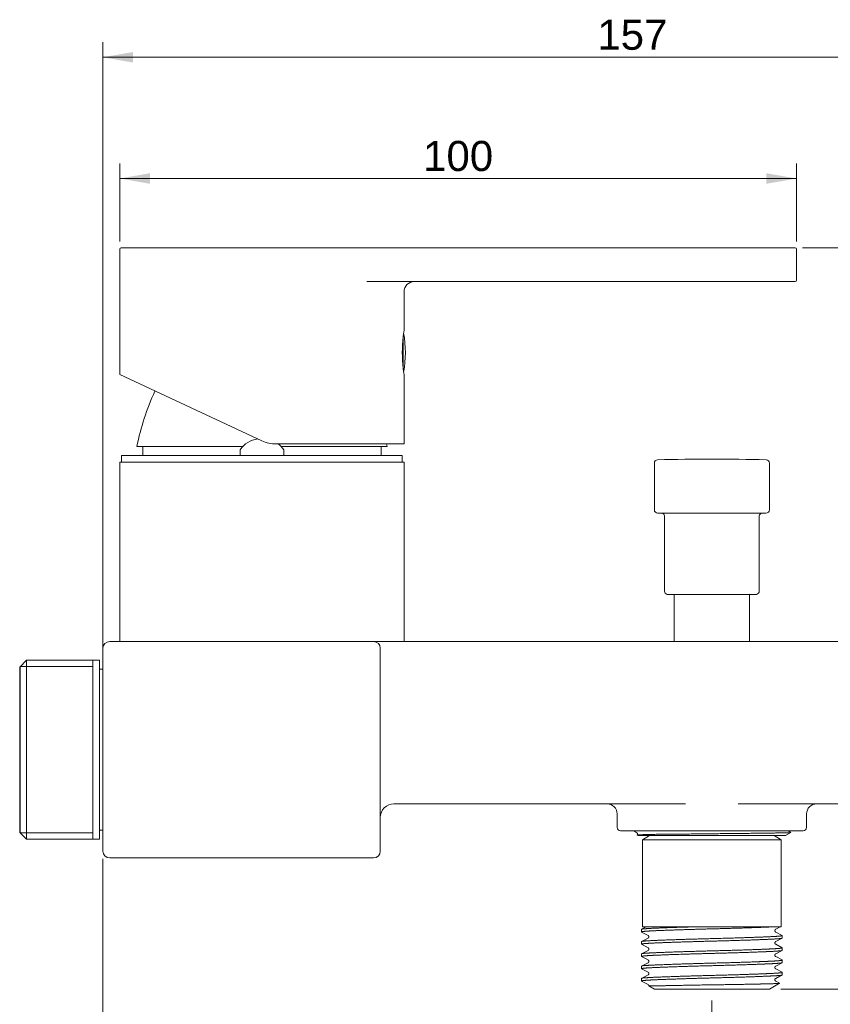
# Model space of a CAD drawing. Header units: metres. Extents: x 0.25 to 0.449, y -0.124 to 0.099.
import ezdxf

# ---------------------------------------------------------------- set-up
doc = ezdxf.new("R2010")
doc.units = ezdxf.units.M
doc.header["$LTSCALE"] = 2.54
doc.layers.get('0').update_dxf_attribs({"lineweight": 18})
doc.layers.add('00_COMPONENTI', color=7, linetype='Continuous', lineweight=18)
doc.styles.add('Arial', font='Arial')

# ---------------------------------------------------------------- blocks, each defined once
blk = doc.blocks.new('_FILLED')
at = {"color": 7, "linetype": 'Continuous'}
blk.add_solid([(0, 0), (-0.0022093, 0.00038662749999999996), (-0.0022093, -0.00038662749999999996)], dxfattribs=at)
blk = doc.blocks.new('Gruppe-2-1')
at = {"color": 2, "linetype": 'Continuous', "true_color": 0xffff00}
for p, q in [((0.264713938, 0.06622677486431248), (0.264713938, 0.07771190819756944)), ((0.364132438, 0.06622677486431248), (0.364132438, 0.07771190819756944)), ((0.264713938, 0.07550260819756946), (0.31442318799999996, 0.07550260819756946)), ((0.364132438, 0.07550260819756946), (0.31442318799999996, 0.07550260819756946))]:
    blk.add_line(p, q, dxfattribs=at)
at = {"color": 2, "true_color": 0xffff00, "xscale": 2, "yscale": 2, "zscale": 2, "rotation": 180}
blk.add_blockref('_FILLED', (0.264713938, 0.07550260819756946), dxfattribs=at)
at = {"color": 2, "true_color": 0xffff00, "xscale": 2, "yscale": 2, "zscale": 2}
blk.add_blockref('_FILLED', (0.364132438, 0.07550260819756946), dxfattribs=at)
at = {"color": 2, "true_color": 0xffff00, "insert": (0.31442318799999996, 0.08102585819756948), "char_height": 0.0044186, "width": 0.0114331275, "attachment_point": 2, "line_spacing_factor": 0.9036144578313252, "style": 'Arial'}
blk.add_mtext('100', dxfattribs=at)
blk = doc.blocks.new('Gruppe-3-1')
at = {"color": 2, "linetype": 'Continuous', "true_color": 0xffff00}
for p, q in [((0.365038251, 0.06532096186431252), (0.41496846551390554, 0.06532096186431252)), ((0.39544572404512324, 0.06532096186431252), (0.44936112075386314, 0.06532096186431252)), ((0.44715182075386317, 0.06532096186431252), (0.44715182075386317, 0.010839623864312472)), ((0.44715182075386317, -0.043641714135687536), (0.44715182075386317, 0.010839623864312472)), ((0.36183901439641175, -0.043641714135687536), (0.39240788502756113, -0.043641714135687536)), ((0.4182712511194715, -0.043641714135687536), (0.44936112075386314, -0.043641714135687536))]:
    blk.add_line(p, q, dxfattribs=at)
at = {"color": 2, "true_color": 0xffff00, "xscale": 2, "yscale": 2, "zscale": 2}
for p, rotation in [((0.44715182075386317, 0.06532096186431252), 90), ((0.44715182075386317, -0.043641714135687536), 270)]:
    blk.add_blockref('_FILLED', p, dxfattribs=dict(at, rotation=rotation))
at = {"color": 2, "true_color": 0xffff00, "insert": (0.44162857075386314, 0.014552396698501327), "char_height": 0.0044186, "width": 0.01631797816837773, "attachment_point": 2, "rotation": 90, "line_spacing_factor": 0.9036144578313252, "style": 'Arial'}
blk.add_mtext('110', dxfattribs=at)
blk = doc.blocks.new('Gruppe-4-1')
at = {"color": 2, "linetype": 'Continuous', "true_color": 0xffff00}
for p, q in [((0.2622284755, -0.024464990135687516), (0.2622284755, -0.0817336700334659)), ((0.3517051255, -0.045287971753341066), (0.3517051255, -0.05258181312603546)), ((0.3517051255, -0.06746720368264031), (0.3517051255, -0.0817336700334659)), ((0.2622284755, -0.0795243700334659), (0.30696680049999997, -0.0795243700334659)), ((0.3517051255, -0.0795243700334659), (0.30696680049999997, -0.0795243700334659))]:
    blk.add_line(p, q, dxfattribs=at)
at = {"color": 2, "true_color": 0xffff00, "xscale": 2, "yscale": 2, "zscale": 2, "rotation": 180}
blk.add_blockref('_FILLED', (0.2622284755, -0.0795243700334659), dxfattribs=at)
at = {"color": 2, "true_color": 0xffff00, "xscale": 2, "yscale": 2, "zscale": 2}
blk.add_blockref('_FILLED', (0.3517051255, -0.0795243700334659), dxfattribs=at)
at = {"color": 2, "true_color": 0xffff00, "insert": (0.30696680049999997, -0.07400112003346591), "char_height": 0.0044186, "width": 0.00931588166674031, "attachment_point": 2, "line_spacing_factor": 0.9036144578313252, "style": 'Arial'}
blk.add_mtext('90', dxfattribs=at)
blk = doc.blocks.new('Gruppe-5-1')
at = {"color": 2, "linetype": 'Continuous', "true_color": 0xffff00}
for p, q in [((0.2622284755, -0.00734291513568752), (0.2622284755, 0.09553140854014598)), ((0.41781842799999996, 0.07037109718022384), (0.41781842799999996, 0.09553140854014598)), ((0.2622284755, 0.09332210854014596), (0.34002345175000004, 0.09332210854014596)), ((0.41781842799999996, 0.09332210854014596), (0.34002345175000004, 0.09332210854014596)), ((0.41781842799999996, -0.002371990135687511), (0.41781842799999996, 0.059644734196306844))]:
    blk.add_line(p, q, dxfattribs=at)
at = {"color": 2, "true_color": 0xffff00, "xscale": 2, "yscale": 2, "zscale": 2, "rotation": 180}
blk.add_blockref('_FILLED', (0.2622284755, 0.09332210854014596), dxfattribs=at)
at = {"color": 2, "true_color": 0xffff00, "xscale": 2, "yscale": 2, "zscale": 2}
blk.add_blockref('_FILLED', (0.41781842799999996, 0.09332210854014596), dxfattribs=at)
at = {"color": 2, "true_color": 0xffff00, "insert": (0.34002345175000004, 0.09884535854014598), "char_height": 0.0044186, "width": 0.0114331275, "attachment_point": 2, "line_spacing_factor": 0.9036144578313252, "style": 'Arial'}
blk.add_mtext('157', dxfattribs=at)
blk = doc.blocks.new('Gruppe-6-1')
at = {"color": 2, "linetype": 'Continuous', "true_color": 0xffff00}
for p, q in [((0.2622284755, -0.024464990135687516), (0.2622284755, -0.10007613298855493)), ((0.4003272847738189, -0.025436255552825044), (0.4003272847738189, -0.10007613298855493)), ((0.2622284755, -0.09786683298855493), (0.3312778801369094, -0.09786683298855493)), ((0.4003272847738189, -0.09786683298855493), (0.3312778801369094, -0.09786683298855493))]:
    blk.add_line(p, q, dxfattribs=at)
at = {"color": 2, "true_color": 0xffff00, "xscale": 2, "yscale": 2, "zscale": 2, "rotation": 180}
blk.add_blockref('_FILLED', (0.2622284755, -0.09786683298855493), dxfattribs=at)
at = {"color": 2, "true_color": 0xffff00, "xscale": 2, "yscale": 2, "zscale": 2}
blk.add_blockref('_FILLED', (0.4003272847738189, -0.09786683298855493), dxfattribs=at)
at = {"color": 2, "true_color": 0xffff00, "insert": (0.3312778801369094, -0.09234358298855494), "char_height": 0.0044186, "width": 0.0114331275, "attachment_point": 2, "line_spacing_factor": 0.9036144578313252, "style": 'Arial'}
blk.add_mtext('139', dxfattribs=at)

msp = doc.modelspace()

# ---------------------------------------------------------------- linework, layer by layer
at = {"layer": '00_COMPONENTI', "color": 7, "linetype": 'Continuous'}
for p, q in [((0.264713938, 0.046688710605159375), (0.264713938, 0.0651221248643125)), ((0.264912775, 0.06532096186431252), (0.363933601, 0.06532096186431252)), ((0.364132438, 0.0651221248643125), (0.364132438, 0.060548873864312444)), ((0.3010318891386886, 0.0603500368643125), (0.363933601, 0.0603500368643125)), ((0.306469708, 0.05314219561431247), (0.306469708, 0.05885875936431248)), ((0.3063702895, 0.04740235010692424), (0.3063702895, 0.052420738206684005)), ((0.30644169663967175, 0.052955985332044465), (0.306469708, 0.05314219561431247)), ((0.264713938, 0.046688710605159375), (0.28558723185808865, 0.03695533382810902)), ((0.306469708, 0.04667999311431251), (0.3064396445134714, 0.04688028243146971)), ((0.306469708, 0.03648959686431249), (0.306469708, 0.04667999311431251)), ((0.306469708, 0.03648959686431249), (0.28768803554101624, 0.03648959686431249)), ((0.26496248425, 0.03380529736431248), (0.26496248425, 0.03479948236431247)), ((0.26496249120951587, 0.03479948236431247), (0.3062211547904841, 0.03479948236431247)), ((0.2671994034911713, 0.03609192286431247), (0.282751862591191, 0.03609192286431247)), ((0.26809416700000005, 0.03609192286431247), (0.26809416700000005, 0.03479948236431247)), ((0.2823749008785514, 0.0356461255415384), (0.2823749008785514, 0.03479948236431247)), ((0.3039842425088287, 0.03609192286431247), (0.28843178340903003, 0.03609192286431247)), ((0.2888087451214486, 0.0356461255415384), (0.2888087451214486, 0.03479948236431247)), ((0.303089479, 0.03609192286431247), (0.303089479, 0.03479948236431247)), ((0.30622116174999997, 0.03380529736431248), (0.30622116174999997, 0.03479948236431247)), ((0.264713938, 0.03380529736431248), (0.264713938, 0.007459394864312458)), ((0.2647139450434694, 0.03380529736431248), (0.30646970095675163, 0.03380529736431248)), ((0.306469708, 0.03380529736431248), (0.306469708, 0.007459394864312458)), ((0.343254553, 0.033670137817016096), (0.343254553, 0.026806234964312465)), ((0.36015569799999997, 0.033670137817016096), (0.36015569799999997, 0.026806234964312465)), ((0.3437516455, 0.02630914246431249), (0.3596586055, 0.02630914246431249)), ((0.3447458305, 0.014865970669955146), (0.3447458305, 0.025911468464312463)), ((0.3586644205, 0.014865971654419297), (0.3586644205, 0.025911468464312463)), ((0.3582667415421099, 0.014378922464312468), (0.34514350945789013, 0.014378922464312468)), ((0.3461625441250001, 0.014378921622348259), (0.3461625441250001, 0.007459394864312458)), ((0.357247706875, 0.014378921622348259), (0.357247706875, 0.007459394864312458)), ((0.2632226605, 0.007459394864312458), (0.416824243, 0.007459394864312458)), ((0.2622284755, -0.023360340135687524), (0.2622284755, 0.006465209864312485)), ((0.30299006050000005, 0.006465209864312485), (0.30299006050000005, -0.023360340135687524)), ((0.25000000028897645, 0.003701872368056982), (0.25099418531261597, 0.00469605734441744)), ((0.25099418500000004, 0.004696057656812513), (0.25099418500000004, -0.021591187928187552)), ((0.26173138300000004, 0.004696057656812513), (0.25099418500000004, 0.004696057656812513)), ((0.260737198, -0.021591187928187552), (0.260737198, 0.004696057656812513)), ((0.26173138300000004, -0.02159117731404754), (0.26173138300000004, 0.004696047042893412)), ((0.25000000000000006, 0.003701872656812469), (0.25000000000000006, -0.020597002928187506)), ((0.250064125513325, 0.0037659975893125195), (0.250064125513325, -0.020661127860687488)), ((0.2622284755, 0.003383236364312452), (0.26173138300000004, 0.003383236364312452)), ((0.3049784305, -0.01640104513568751), (0.347822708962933, -0.01640104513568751)), ((0.355587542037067, -0.01640104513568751), (0.414835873, -0.01640104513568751)), ((0.33778653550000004, -0.01988069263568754), (0.33778653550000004, -0.017892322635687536)), ((0.3656237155, -0.017892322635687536), (0.3656237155, -0.01988069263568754)), ((0.25000000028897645, -0.020597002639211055), (0.25099418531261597, -0.02159118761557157)), ((0.26173138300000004, -0.021591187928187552), (0.25099418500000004, -0.021591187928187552)), ((0.2622284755, -0.02027836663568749), (0.26173138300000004, -0.02027836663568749)), ((0.365126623, -0.020377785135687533), (0.338283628, -0.020377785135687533)), ((0.3402231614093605, -0.020377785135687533), (0.3406871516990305, -0.02064582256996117)), ((0.3408749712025, -0.021073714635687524), (0.34071906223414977, -0.02098370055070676)), ((0.36253527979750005, -0.021073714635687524), (0.3408749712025, -0.021073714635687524)), ((0.34255862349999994, -0.021073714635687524), (0.34151472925, -0.021676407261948)), ((0.34151472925, -0.021676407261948), (0.36189552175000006, -0.021676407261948)), ((0.34151472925, -0.021676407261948), (0.34151472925, -0.03449521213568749)), ((0.36085162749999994, -0.021073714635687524), (0.36189552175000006, -0.021676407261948)), ((0.36189552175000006, -0.021676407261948), (0.36189552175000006, -0.03449521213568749)), ((0.36333164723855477, -0.02061393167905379), (0.36253527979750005, -0.021073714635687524)), ((0.3633315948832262, -0.020610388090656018), (0.3629289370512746, -0.020377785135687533)), ((0.36333164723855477, -0.02061393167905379), (0.3633255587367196, -0.0206160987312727)), ((0.3019958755, -0.024354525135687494), (0.2632226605, -0.024354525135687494)), ((0.3420408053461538, -0.03449521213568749), (0.3413752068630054, -0.0348422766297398)), ((0.3415147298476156, -0.03449521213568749), (0.3618955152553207, -0.03449521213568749)), ((0.3610827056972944, -0.03484315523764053), (0.361749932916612, -0.03449521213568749)), ((0.34135913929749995, -0.03485902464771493), (0.34135913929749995, -0.03523156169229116)), ((0.3413750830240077, -0.035248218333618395), (0.34232754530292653, -0.03574488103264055)), ((0.3423276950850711, -0.03614904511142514), (0.3413752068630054, -0.03664572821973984)), ((0.36203504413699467, -0.03574400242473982), (0.3610825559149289, -0.035247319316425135)), ((0.3610827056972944, -0.036646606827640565), (0.3620351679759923, -0.03614994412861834)), ((0.36205111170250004, -0.035760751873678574), (0.36205111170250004, -0.03613328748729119)), ((0.34135913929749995, -0.03666247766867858), (0.34135913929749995, -0.0370350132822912)), ((0.3413750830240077, -0.037051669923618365), (0.34232754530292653, -0.037548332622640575)), ((0.36205111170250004, -0.03756420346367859), (0.36205111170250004, -0.037936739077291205)), ((0.34135913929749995, -0.03846592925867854), (0.34135913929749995, -0.03883846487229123)), ((0.3413750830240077, -0.03885512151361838), (0.34232754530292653, -0.03935178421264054)), ((0.3423276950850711, -0.03795249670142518), (0.3413752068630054, -0.0384491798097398)), ((0.36203504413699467, -0.039350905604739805), (0.3610825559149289, -0.038854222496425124)), ((0.3610827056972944, -0.03845005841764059), (0.3620351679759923, -0.03795339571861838)), ((0.34135913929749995, -0.04026938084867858), (0.34135913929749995, -0.04064191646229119)), ((0.3423276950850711, -0.039755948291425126), (0.3413752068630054, -0.04025263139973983)), ((0.3610827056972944, -0.040253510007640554), (0.3620351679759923, -0.039756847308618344)), ((0.36205111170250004, -0.03936765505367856), (0.36205111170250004, -0.039740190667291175)), ((0.3413750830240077, -0.04065857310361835), (0.34232754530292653, -0.04115523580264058)), ((0.3423276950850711, -0.041559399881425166), (0.3413752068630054, -0.04205608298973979)), ((0.36203504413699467, -0.041154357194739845), (0.3610825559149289, -0.04065767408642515)), ((0.3610827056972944, -0.04205696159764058), (0.3620351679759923, -0.04156029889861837)), ((0.36205111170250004, -0.04117110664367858), (0.36205111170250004, -0.04154364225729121)), ((0.34135913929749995, -0.04207283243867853), (0.34135913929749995, -0.042445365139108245)), ((0.3413750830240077, -0.042462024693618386), (0.34232754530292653, -0.04295868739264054)), ((0.343254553, -0.043641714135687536), (0.3424434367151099, -0.043173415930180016)), ((0.36015569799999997, -0.043641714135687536), (0.36166205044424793, -0.04277202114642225)), ((0.36166120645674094, -0.042762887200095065), (0.3610825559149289, -0.04246112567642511)), ((0.3601556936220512, -0.043641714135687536), (0.3432545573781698, -0.043641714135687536))]:
    msp.add_line(p, q, dxfattribs=at)
at = {"layer": '00_COMPONENTI', "color": 2, "linetype": 'Continuous', "true_color": 0xffff00}
for p, q in [((0.250064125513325, 0.0037659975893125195), (0.260737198, 0.0037659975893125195)), ((0.250064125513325, -0.020661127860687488), (0.260737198, -0.020661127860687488))]:
    msp.add_line(p, q, dxfattribs=at)
at = {"layer": '00_COMPONENTI', "color": 7, "linetype": 'Continuous', "flags": 128}
for points in [[(0.34068711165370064, -0.02064582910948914), (0.34069123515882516, -0.02064828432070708), (0.3406958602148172, -0.020651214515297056), (0.34070079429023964, -0.020654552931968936), (0.34070601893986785, -0.02065833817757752), (0.3407115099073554, -0.020662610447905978), (0.34071723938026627, -0.020667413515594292), (0.34072317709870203, -0.02067279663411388), (0.3407293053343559, -0.02067883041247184), (0.3407355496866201, -0.020685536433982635), (0.3407417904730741, -0.020692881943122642), (0.34074795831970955, -0.02070088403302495), (0.340753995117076, -0.020709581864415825), (0.3407597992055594, -0.02071895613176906), (0.3407653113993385, -0.02072903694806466), (0.3407704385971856, -0.02073978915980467), (0.3407750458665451, -0.02075105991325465), (0.34077905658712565, -0.020762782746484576), (0.3407824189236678, -0.020774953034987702), (0.3407850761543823, -0.020787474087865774), (0.3407869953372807, -0.02080028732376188), (0.3407881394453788, -0.02081331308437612), (0.3407884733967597, -0.02082640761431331), (0.3407879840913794, -0.020839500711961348), (0.3407866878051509, -0.02085251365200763), (0.3407846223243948, -0.020865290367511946), (0.3407818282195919, -0.020877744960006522), (0.3407783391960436, -0.02088982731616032), (0.340774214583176, -0.020901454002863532), (0.3407695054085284, -0.020912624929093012), (0.34076428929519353, -0.020923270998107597), (0.3407587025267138, -0.02093323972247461), (0.3407528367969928, -0.020942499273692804), (0.34074675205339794, -0.020951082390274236), (0.3407405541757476, -0.02095896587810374), (0.3407343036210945, -0.02096618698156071), (0.3407280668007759, -0.02097276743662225), (0.3407219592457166, -0.020978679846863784), (0.3407185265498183, -0.02098179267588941)], [(0.34232758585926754, -0.03574489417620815), (0.3423304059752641, -0.035746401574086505), (0.3423342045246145, -0.03574854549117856), (0.34233845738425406, -0.035751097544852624), (0.34234317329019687, -0.03575411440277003), (0.3423483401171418, -0.03575764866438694), (0.34235392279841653, -0.03576174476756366), (0.3423598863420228, -0.03576645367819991), (0.3423662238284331, -0.035771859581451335), (0.3423728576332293, -0.035777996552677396), (0.342379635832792, -0.03578481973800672), (0.3423865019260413, -0.03579236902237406), (0.34239338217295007, -0.03580067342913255), (0.3424001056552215, -0.03580963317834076), (0.34240655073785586, -0.03581917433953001), (0.3424127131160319, -0.035829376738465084), (0.3424185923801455, -0.03584035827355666), (0.34242412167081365, -0.0358521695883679), (0.3424291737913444, -0.035864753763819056), (0.3424336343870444, -0.03587807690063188), (0.3424374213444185, -0.03589220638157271), (0.34244041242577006, -0.03590699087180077), (0.34244248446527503, -0.03592203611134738), (0.34244360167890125, -0.03593716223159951), (0.34244374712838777, -0.03595236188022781), (0.3424429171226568, -0.03596748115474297), (0.34244114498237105, -0.03598244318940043), (0.3424384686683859, -0.03599714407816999), (0.34243495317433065, -0.03601139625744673), (0.342430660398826, -0.03602510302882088), (0.34242565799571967, -0.03603822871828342), (0.3424200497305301, -0.03605069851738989), (0.3424139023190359, -0.036062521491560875), (0.34240731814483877, -0.036073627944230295), (0.3424004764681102, -0.03608385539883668), (0.34239348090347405, -0.036093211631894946), (0.34238641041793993, -0.03610174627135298), (0.3423794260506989, -0.03610941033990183), (0.34237262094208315, -0.036116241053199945), (0.3423660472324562, -0.03612230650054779), (0.3423597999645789, -0.03612762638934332), (0.34235394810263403, -0.03613224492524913), (0.342348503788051, -0.03613624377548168), (0.3423434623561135, -0.036139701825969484), (0.34233884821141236, -0.03614266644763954), (0.34233468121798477, -0.036145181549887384), (0.34233094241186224, -0.03614730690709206), (0.3423276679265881, -0.03614906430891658)], [(0.3610825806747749, -0.035247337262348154), (0.3610792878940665, -0.03524556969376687), (0.3610755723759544, -0.03524345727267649), (0.3610714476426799, -0.03524096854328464), (0.3610669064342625, -0.035238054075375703), (0.3610619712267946, -0.03523467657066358), (0.36105666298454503, -0.035230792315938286), (0.361050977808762, -0.03522633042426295), (0.36104493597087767, -0.035221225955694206), (0.36103859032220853, -0.035215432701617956), (0.36103199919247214, -0.035208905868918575), (0.36102520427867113, -0.03520157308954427), (0.36101829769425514, -0.035193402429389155), (0.3610114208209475, -0.03518442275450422), (0.3610046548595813, -0.035174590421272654), (0.3609980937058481, -0.03516387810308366), (0.36099188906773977, -0.0351523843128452), (0.36098613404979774, -0.03514012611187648), (0.360980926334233, -0.03512712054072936), (0.3609764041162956, -0.035113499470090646), (0.36097264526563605, -0.035099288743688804), (0.3609697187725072, -0.03508458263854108), (0.3609677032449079, -0.03506964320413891), (0.36096662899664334, -0.035054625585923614), (0.36096651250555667, -0.03503955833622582), (0.3609673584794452, -0.03502452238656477), (0.36096914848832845, -0.03500956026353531), (0.3609718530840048, -0.03499481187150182), (0.36097540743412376, -0.034980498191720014), (0.3609797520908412, -0.03496671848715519), (0.36098482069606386, -0.034953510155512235), (0.3609904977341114, -0.03494097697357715), (0.3609967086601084, -0.034929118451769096), (0.36100335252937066, -0.03491799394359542), (0.3610102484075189, -0.03490776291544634), (0.36101729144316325, -0.03489841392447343), (0.36102440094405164, -0.034889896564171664), (0.36103141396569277, -0.034882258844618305), (0.36103823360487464, -0.03487546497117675), (0.36104481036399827, -0.03486944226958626), (0.36105105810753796, -0.03486416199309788), (0.3610569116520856, -0.03485957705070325), (0.36106235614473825, -0.034855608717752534), (0.3610673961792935, -0.03485217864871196), (0.3610720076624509, -0.034849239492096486), (0.3610761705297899, -0.03484674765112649), (0.36107990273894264, -0.03484464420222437), (0.3610826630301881, -0.03484316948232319)], [(0.342327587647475, -0.037548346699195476), (0.3423302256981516, -0.037549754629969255), (0.3423339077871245, -0.037551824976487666), (0.34233801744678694, -0.03755427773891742), (0.34234257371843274, -0.037557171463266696), (0.3423475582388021, -0.03756054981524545), (0.34235294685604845, -0.03756445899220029), (0.34235874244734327, -0.03756897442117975), (0.34236493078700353, -0.03757417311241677), (0.3423714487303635, -0.03758010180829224), (0.342378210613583, -0.03758678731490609), (0.34238517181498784, -0.03759430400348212), (0.3423922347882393, -0.03760268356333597), (0.3423992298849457, -0.03761186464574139), (0.3424060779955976, -0.03762188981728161), (0.3424126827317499, -0.03763277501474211), (0.34241886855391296, -0.03764436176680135), (0.3424245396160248, -0.03765658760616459), (0.34242963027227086, -0.03766945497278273), (0.34243403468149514, -0.03768287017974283), (0.34243768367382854, -0.03769678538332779), (0.34244052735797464, -0.03771112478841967), (0.3424425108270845, -0.03772573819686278), (0.3424435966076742, -0.03774049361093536), (0.3424437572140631, -0.03775535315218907), (0.34244297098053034, -0.037770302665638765), (0.34244122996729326, -0.03778532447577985), (0.34243854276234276, -0.03780024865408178), (0.34243495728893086, -0.03781483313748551), (0.3424304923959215, -0.03782903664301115), (0.34242521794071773, -0.03784273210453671), (0.342419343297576, -0.037855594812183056), (0.3424130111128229, -0.037867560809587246), (0.3424063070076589, -0.03787866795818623), (0.342399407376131, -0.03788880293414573), (0.3423924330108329, -0.03789798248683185), (0.3423854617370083, -0.03790628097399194), (0.3423786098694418, -0.03791371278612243), (0.3423719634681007, -0.037920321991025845), (0.3423655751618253, -0.03792617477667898), (0.3423594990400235, -0.03793132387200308), (0.3423537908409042, -0.03793581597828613), (0.3423484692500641, -0.03793971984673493), (0.34234351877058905, -0.037943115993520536), (0.34233895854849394, -0.037946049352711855), (0.3423348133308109, -0.037948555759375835), (0.3423310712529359, -0.03795068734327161), (0.34232767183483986, -0.03795251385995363)], [(0.36203504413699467, -0.03754745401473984), (0.3610822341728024, -0.037050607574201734), (0.36107876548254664, -0.03704873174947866), (0.36107489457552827, -0.037046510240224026), (0.36107063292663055, -0.03704391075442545), (0.3610659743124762, -0.03704088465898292), (0.36106095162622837, -0.03703740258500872), (0.3610555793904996, -0.03703341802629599), (0.3610498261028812, -0.03702883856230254), (0.36104370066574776, -0.03702358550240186), (0.3610372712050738, -0.03701762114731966), (0.3610306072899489, -0.037010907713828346), (0.36102375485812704, -0.03700337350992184), (0.3610168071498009, -0.0369949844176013), (0.3610099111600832, -0.036985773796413), (0.36100314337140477, -0.03697568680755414), (0.3609966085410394, -0.036964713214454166), (0.36099048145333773, -0.036953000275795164), (0.36098486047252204, -0.036940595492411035), (0.36097982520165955, -0.03692750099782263), (0.36097549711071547, -0.03691383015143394), (0.36097194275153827, -0.036899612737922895), (0.36096922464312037, -0.03688494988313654), (0.360967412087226, -0.03687008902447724), (0.36096653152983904, -0.03685518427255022), (0.36096659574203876, -0.036840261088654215), (0.3609676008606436, -0.036825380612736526), (0.36096952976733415, -0.03681057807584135), (0.36097235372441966, -0.036795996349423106), (0.3609760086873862, -0.03678185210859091), (0.3609804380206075, -0.03676823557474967), (0.3609855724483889, -0.0367551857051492), (0.3609912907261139, -0.03674282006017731), (0.3609975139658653, -0.03673114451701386), (0.3610041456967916, -0.036720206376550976), (0.36101101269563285, -0.03671015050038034), (0.3610180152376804, -0.03670095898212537), (0.3610250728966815, -0.03669258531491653), (0.3610320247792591, -0.0366850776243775), (0.3610387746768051, -0.036678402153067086), (0.3610452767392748, -0.036672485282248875), (0.36105145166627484, -0.036667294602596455), (0.3610572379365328, -0.036662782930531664), (0.3610626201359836, -0.036658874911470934), (0.36106760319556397, -0.036655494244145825), (0.3610721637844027, -0.036652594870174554), (0.3610762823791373, -0.036650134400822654), (0.3610799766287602, -0.0366480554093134), (0.3610826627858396, -0.03664662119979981)], [(0.3610825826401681, -0.03885424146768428), (0.3610793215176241, -0.0388524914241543), (0.3610755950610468, -0.03885037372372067), (0.36107144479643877, -0.03884786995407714), (0.36106685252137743, -0.038844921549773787), (0.36106183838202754, -0.03884148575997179), (0.361056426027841, -0.038837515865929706), (0.36105060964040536, -0.038832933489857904), (0.36104440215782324, -0.038827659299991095), (0.3610378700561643, -0.03882164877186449), (0.3610311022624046, -0.03881487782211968), (0.3610241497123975, -0.038807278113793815), (0.3610171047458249, -0.038798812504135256), (0.3610101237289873, -0.038789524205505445), (0.36100328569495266, -0.03877936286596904), (0.3609966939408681, -0.038768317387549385), (0.3609905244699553, -0.03875653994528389), (0.3609848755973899, -0.03874408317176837), (0.36097982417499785, -0.038730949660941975), (0.3609754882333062, -0.038717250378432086), (0.3609719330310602, -0.03870301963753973), (0.3609692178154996, -0.03868835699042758), (0.3609674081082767, -0.038673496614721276), (0.3609665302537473, -0.03865858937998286), (0.36096659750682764, -0.03864366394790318), (0.3609676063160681, -0.03862877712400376), (0.36096954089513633, -0.03861396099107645), (0.3609723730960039, -0.03859936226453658), (0.36097603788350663, -0.03858520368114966), (0.36098047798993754, -0.03857157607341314), (0.36098562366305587, -0.03855851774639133), (0.36099135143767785, -0.03854614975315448), (0.36099758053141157, -0.038534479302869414), (0.3610042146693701, -0.03852355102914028), (0.3610110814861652, -0.03851350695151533), (0.3610180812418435, -0.038504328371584), (0.3610251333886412, -0.038495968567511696), (0.3610320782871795, -0.038488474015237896), (0.3610388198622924, -0.038481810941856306), (0.3610453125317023, -0.038475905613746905), (0.3610514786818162, -0.03847072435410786), (0.36105725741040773, -0.03846621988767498), (0.3610626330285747, -0.03846231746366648), (0.3610676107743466, -0.03845894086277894), (0.3610721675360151, -0.03845604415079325), (0.36107628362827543, -0.038453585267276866), (0.3610799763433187, -0.03845150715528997), (0.3610826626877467, -0.038450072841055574)], [(0.342327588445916, -0.03935179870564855), (0.34233021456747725, -0.03935320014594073), (0.3423338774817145, -0.039355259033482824), (0.3423379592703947, -0.03935769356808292), (0.3423424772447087, -0.03936055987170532), (0.3423474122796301, -0.039363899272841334), (0.34235274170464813, -0.03936775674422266), (0.3423584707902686, -0.03937220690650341), (0.34236458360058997, -0.039377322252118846), (0.34237102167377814, -0.03938314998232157), (0.3423777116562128, -0.03938972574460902), (0.3423846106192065, -0.03939712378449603), (0.34239162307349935, -0.03940537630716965), (0.34239859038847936, -0.03941443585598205), (0.3424054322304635, -0.03942434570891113), (0.34241205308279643, -0.039435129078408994), (0.342418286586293, -0.03944665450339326), (0.3424240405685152, -0.0394588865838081), (0.3424292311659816, -0.039471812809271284), (0.34243373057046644, -0.03948529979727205), (0.3424374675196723, -0.03949930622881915), (0.3424403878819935, -0.03951374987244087), (0.3424424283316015, -0.03952841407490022), (0.34244356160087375, -0.03954315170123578), (0.3424437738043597, -0.03955793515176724), (0.3424430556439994, -0.03957272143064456), (0.3424414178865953, -0.03958748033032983), (0.34243888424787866, -0.039602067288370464), (0.3424355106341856, -0.03961627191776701), (0.34243134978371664, -0.03962999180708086), (0.342426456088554, -0.03964318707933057), (0.3424209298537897, -0.03965576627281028), (0.34241483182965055, -0.039667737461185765), (0.3424082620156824, -0.039679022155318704), (0.3424014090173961, -0.03968943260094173), (0.3423943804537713, -0.039698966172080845), (0.3423872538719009, -0.03970767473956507), (0.34238019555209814, -0.039715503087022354), (0.34237329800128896, -0.03972249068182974), (0.34236661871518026, -0.039728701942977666), (0.3423602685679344, -0.039734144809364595), (0.3423543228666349, -0.03973886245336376), (0.34234879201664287, -0.03974294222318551), (0.3423436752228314, -0.03974646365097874), (0.34233899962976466, -0.039749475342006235), (0.34233478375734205, -0.039752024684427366), (0.3423310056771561, -0.03975417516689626), (0.3423276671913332, -0.03975596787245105)], [(0.3610825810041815, -0.04065769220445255), (0.3610793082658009, -0.040655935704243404), (0.3610755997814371, -0.04065382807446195), (0.36107148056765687, -0.04065134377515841), (0.36106693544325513, -0.04064842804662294), (0.3610619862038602, -0.04064504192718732), (0.3610566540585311, -0.040641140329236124), (0.36105092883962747, -0.040636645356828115), (0.36104482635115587, -0.04063148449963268), (0.3610384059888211, -0.04062561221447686), (0.3610317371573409, -0.04061898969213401), (0.3610248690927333, -0.04061154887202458), (0.36101789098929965, -0.04060325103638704), (0.3610109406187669, -0.04059411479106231), (0.3610040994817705, -0.04058408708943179), (0.36099747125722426, -0.04057314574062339), (0.36099121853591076, -0.04056140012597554), (0.36098544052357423, -0.040548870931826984), (0.3609802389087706, -0.04053557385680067), (0.3609757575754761, -0.04052164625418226), (0.36097207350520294, -0.04050711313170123), (0.3609692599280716, -0.0404920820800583), (0.36096739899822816, -0.040476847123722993), (0.360966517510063, -0.04046155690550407), (0.36096663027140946, -0.04044625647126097), (0.3609677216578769, -0.0404310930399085), (0.3609697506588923, -0.04041614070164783), (0.3609726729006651, -0.040401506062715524), (0.36097641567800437, -0.04038737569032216), (0.36098090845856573, -0.04037384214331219), (0.3609860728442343, -0.04036092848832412), (0.3609918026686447, -0.04034870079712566), (0.36099802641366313, -0.04033715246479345), (0.3610046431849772, -0.040326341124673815), (0.36101148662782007, -0.04031640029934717), (0.3610184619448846, -0.04030730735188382), (0.36102548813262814, -0.040299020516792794), (0.3610324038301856, -0.040291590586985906), (0.361039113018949, -0.040284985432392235), (0.3610455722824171, -0.04027913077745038), (0.3610517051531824, -0.04027399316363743), (0.3610574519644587, -0.040269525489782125), (0.361062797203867, -0.040265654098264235), (0.36106774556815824, -0.04026230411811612), (0.36107227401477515, -0.04025943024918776), (0.3610763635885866, -0.040256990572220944), (0.36108003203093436, -0.04025492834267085), (0.3610826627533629, -0.04025352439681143)], [(0.3423275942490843, -0.041155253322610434), (0.3423309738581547, -0.0411570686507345), (0.3423349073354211, -0.041159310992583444), (0.3423392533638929, -0.04116194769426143), (0.3423440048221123, -0.041165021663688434), (0.3423491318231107, -0.04116856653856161), (0.3423546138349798, -0.041172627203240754), (0.34236045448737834, -0.041177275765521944), (0.34236663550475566, -0.041182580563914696), (0.34237309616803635, -0.04118858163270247), (0.342379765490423, -0.041195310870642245), (0.34238659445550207, -0.04120283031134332), (0.3423934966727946, -0.04121117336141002), (0.34240033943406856, -0.041220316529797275), (0.34240704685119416, -0.04123030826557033), (0.34241352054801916, -0.041241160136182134), (0.3424196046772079, -0.04125275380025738), (0.3424252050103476, -0.04126505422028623), (0.34243023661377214, -0.0412780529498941), (0.342434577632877, -0.041291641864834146), (0.34243815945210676, -0.04130579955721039), (0.3424409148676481, -0.04132042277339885), (0.34244276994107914, -0.04133525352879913), (0.3424436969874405, -0.04135013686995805), (0.3424436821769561, -0.04136504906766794), (0.34244272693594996, -0.041379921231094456), (0.3424408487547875, -0.04139471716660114), (0.3424380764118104, -0.041409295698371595), (0.3424344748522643, -0.04142343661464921), (0.34243010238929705, -0.0414370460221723), (0.3424250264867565, -0.04145008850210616), (0.3424193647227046, -0.041462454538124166), (0.342413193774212, -0.04147414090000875), (0.34240661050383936, -0.041485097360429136), (0.34239978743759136, -0.04149517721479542), (0.34239282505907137, -0.04150439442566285), (0.34238580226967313, -0.041512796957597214), (0.3423788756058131, -0.04152033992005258), (0.3423721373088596, -0.0415270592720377), (0.34236563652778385, -0.0415330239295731), (0.34235945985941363, -0.04153825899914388), (0.34235367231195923, -0.041542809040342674), (0.34234828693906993, -0.041546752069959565), (0.34234329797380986, -0.04155016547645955), (0.3423387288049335, -0.04155309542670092), (0.34233459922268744, -0.04155558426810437), (0.3423308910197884, -0.041557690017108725), (0.3423276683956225, -0.04155941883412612)], [(0.34232758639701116, -0.042958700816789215), (0.34233063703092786, -0.04296033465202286), (0.34233453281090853, -0.042962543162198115), (0.3423388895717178, -0.0429651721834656), (0.34234371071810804, -0.042968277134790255), (0.3423489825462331, -0.042971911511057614), (0.34235466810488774, -0.042976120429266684), (0.3423607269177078, -0.04298095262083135), (0.3423671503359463, -0.04298649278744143), (0.34237385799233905, -0.04299277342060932), (0.34238069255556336, -0.04299974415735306), (0.34238758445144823, -0.043007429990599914), (0.3423944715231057, -0.04301587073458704), (0.3424012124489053, -0.04302500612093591), (0.34240770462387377, -0.043034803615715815), (0.342413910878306, -0.04304531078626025), (0.342419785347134, -0.043056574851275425), (0.3424252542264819, -0.04306862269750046), (0.34243020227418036, -0.04308140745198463), (0.3424345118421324, -0.043094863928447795), (0.3424381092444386, -0.04310902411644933), (0.34244089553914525, -0.04312375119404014), (0.34244276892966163, -0.043138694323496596), (0.3424436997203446, -0.04315367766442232), (0.342443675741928, -0.04316869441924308), (0.34244346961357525, -0.043173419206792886)], [(0.36108258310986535, -0.042461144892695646), (0.3610787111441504, -0.04245905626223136), (0.3610746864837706, -0.0424567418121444), (0.36107019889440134, -0.04245399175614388), (0.3610652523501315, -0.04245075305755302), (0.36105986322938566, -0.04244697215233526), (0.3610540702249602, -0.04244260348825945), (0.36104791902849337, -0.042437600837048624), (0.3610414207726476, -0.04243187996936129), (0.3610346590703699, -0.042425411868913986), (0.36102779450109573, -0.042418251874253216), (0.36102091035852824, -0.042410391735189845), (0.3610140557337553, -0.04240177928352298), (0.3610073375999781, -0.04239242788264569), (0.36100083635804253, -0.04238232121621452), (0.3609946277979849, -0.042371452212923), (0.3609888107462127, -0.042359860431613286), (0.3609834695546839, -0.04234755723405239), (0.3609786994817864, -0.042334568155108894), (0.3609746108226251, -0.04232096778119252), (0.36097126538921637, -0.04230674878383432), (0.3609687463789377, -0.04229204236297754), (0.36096713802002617, -0.04227716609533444), (0.3609664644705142, -0.04226229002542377), (0.36096673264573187, -0.04224742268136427), (0.3609679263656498, -0.04223264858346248), (0.3609700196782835, -0.04221801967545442), (0.3609729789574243, -0.042203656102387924), (0.3609767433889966, -0.04218973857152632), (0.36098125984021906, -0.042176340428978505), (0.3609864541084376, -0.04216350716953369), (0.3609922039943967, -0.04215135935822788), (0.36099842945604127, -0.042139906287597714), (0.36100503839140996, -0.04212918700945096), (0.36101186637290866, -0.04211933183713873), (0.36101882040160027, -0.04211031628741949), (0.3610258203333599, -0.04210209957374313), (0.36103270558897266, -0.04209473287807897), (0.36103938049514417, -0.042088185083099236), (0.36104580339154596, -0.04208238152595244), (0.36105190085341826, -0.04207728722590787), (0.3610576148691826, -0.04207285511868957), (0.3610629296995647, -0.042069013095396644), (0.36106785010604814, -0.04206568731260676), (0.36107235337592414, -0.04206283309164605), (0.3610764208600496, -0.042060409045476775), (0.3610800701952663, -0.042058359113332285), (0.3610826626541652, -0.04205697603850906)]]:
    msp.add_lwpolyline(points, dxfattribs=at)
at = {"layer": '00_COMPONENTI', "color": 7, "linetype": 'Continuous'}
for centre, radius, start, end in [((0.264912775, 0.0651221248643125), 0.0001988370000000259, 90, 180), ((0.363933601, 0.0651221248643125), 0.00019883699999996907, 0, 90), ((0.3079609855, 0.05885875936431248), 0.0014912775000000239, 90, 180), ((0.363933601, 0.060548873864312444), 0.0001988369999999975, 270, 0), ((0.2900780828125, 0.049911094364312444), 0.01659046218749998, 350.02917373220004, 9.971281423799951), ((0.3061141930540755, 0.02790137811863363), 0.03976740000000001, 155.73402559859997, 168.1142225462), ((0.27013224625, 0.04412213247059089), 0.00029825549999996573, 148.01968934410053, 155.73402559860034), ((0.28559182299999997, 0.0333082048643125), 0.003976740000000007, 98.8241594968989, 143.99195791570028), ((0.28768803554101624, 0.04146052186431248), 0.004970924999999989, 245.00000000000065, 270), ((0.28559182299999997, 0.0333082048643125), 0.003976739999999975, 36.00804208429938, 53.13520215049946), ((0.26506945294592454, 0.02790137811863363), 0.039767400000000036, 11.885777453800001, 12.472197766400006), ((0.3437516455, 0.033670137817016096), 0.0004970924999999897, 91.26087773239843, 180), ((0.3524914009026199, -0.3634106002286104), 0.39767399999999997, 90.11328447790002, 91.2608777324), ((0.3509188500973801, -0.3634106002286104), 0.39767399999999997, 88.7391222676, 89.88671552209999), ((0.3596586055, 0.033670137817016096), 0.0004970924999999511, 0, 88.7391222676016), ((0.3437516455, 0.026806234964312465), 0.0004970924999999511, 180, 270), ((0.34434815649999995, 0.025911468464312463), 0.0003976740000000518, 0, 89.99999999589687), ((0.35906209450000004, 0.025911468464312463), 0.0003976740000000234, 90.00000000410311, 180), ((0.3596586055, 0.026806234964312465), 0.0004970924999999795, 270, 0), ((0.34524292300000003, 0.014865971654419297), 0.0004970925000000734, 180.0001134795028, 258.4630409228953), ((0.358167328, 0.014865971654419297), 0.0004970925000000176, 281.53694464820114, 0), ((0.2632226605, 0.006465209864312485), 0.0009941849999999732, 90, 180), ((0.3019958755, 0.006465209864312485), 0.000994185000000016, 0, 90), ((0.3049784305, -0.018389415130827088), 0.0019883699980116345, 90, 180.00000014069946), ((0.336295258, -0.017892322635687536), 0.0014912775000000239, 0, 90), ((0.367114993, -0.017892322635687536), 0.0014912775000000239, 90, 180), ((0.338283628, -0.01988069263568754), 0.000497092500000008, 180, 270), ((0.365126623, -0.01988069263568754), 0.0004970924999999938, 270, 0), ((0.2632226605, -0.023360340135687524), 0.000994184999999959, 180, 270), ((0.3019958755, -0.023360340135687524), 0.0009941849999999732, 270, 0), ((0.35240790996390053, 0.13289369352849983), 0.16757644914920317, 272.3474437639, 272.7109570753)]:
    msp.add_arc(centre, radius, start, end, dxfattribs=at)
for points in [[(0.3064396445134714, 0.04688028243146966), (0.3062206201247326, 0.04838744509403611), (0.30622169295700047, 0.051448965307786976), (0.30644169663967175, 0.05295598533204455)], [(0.3407185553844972, -0.020981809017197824), (0.34071810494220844, -0.020982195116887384), (0.3407185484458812, -0.02098340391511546), (0.3407190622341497, -0.020983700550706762)], [(0.3409517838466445, -0.020961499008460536), (0.34089324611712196, -0.020964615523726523), (0.34076306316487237, -0.02094365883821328), (0.3407185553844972, -0.020981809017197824)], [(0.36332555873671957, -0.0206160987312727), (0.36315627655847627, -0.020659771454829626), (0.3626264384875, -0.020647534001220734), (0.3617541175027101, -0.020677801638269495), (0.36018031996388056, -0.020703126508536), (0.3577332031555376, -0.020735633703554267), (0.35493611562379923, -0.020764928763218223), (0.35143981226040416, -0.02080281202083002), (0.3465452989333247, -0.02086174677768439), (0.34234840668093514, -0.020887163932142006), (0.3409517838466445, -0.020961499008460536)], [(0.363331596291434, -0.020610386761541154), (0.3633326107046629, -0.020610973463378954), (0.3633326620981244, -0.02061334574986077), (0.3633316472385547, -0.02061393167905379)], [(0.34135913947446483, -0.03523156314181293), (0.34135914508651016, -0.03519652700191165), (0.3414930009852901, -0.03518525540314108), (0.34165803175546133, -0.0351571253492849), (0.3419753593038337, -0.03512761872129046), (0.34246347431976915, -0.035094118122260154), (0.34302360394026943, -0.03506599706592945), (0.34372359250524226, -0.03503502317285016), (0.34470383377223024, -0.03499567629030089), (0.3461043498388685, -0.03494470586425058), (0.34806533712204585, -0.03488080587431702), (0.3503067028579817, -0.03481552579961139), (0.3525482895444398, -0.034758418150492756), (0.355350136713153, -0.034681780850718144), (0.3581514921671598, -0.034588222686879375), (0.35927170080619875, -0.03454212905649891)], [(0.34852653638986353, -0.03449521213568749), (0.3480789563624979, -0.034508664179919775), (0.3467362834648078, -0.03455089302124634), (0.3449461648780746, -0.03461324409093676), (0.3433805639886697, -0.03467657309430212), (0.3423732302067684, -0.034724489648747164), (0.3418175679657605, -0.03477192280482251), (0.341474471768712, -0.03479052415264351), (0.34137520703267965, -0.03484227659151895)], [(0.34137508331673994, -0.03524821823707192), (0.34136979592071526, -0.035245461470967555), (0.34135913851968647, -0.03523752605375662), (0.34135913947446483, -0.03523156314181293)], [(0.34137520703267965, -0.03484227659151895), (0.34136988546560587, -0.03484505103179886), (0.34135914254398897, -0.0348530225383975), (0.34135913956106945, -0.03485902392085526)], [(0.35927170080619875, -0.03597304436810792), (0.3581529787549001, -0.0360190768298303), (0.3547958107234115, -0.03613125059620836), (0.3508782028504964, -0.03623023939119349), (0.348080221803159, -0.03631126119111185), (0.3458419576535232, -0.03638384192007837), (0.34388447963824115, -0.03645926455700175), (0.3426246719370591, -0.03651250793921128), (0.3419298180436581, -0.036566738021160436), (0.3414993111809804, -0.03658102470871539), (0.3413752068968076, -0.03664572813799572)], [(0.3620511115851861, -0.03576074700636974), (0.3620511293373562, -0.03578260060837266), (0.3619713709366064, -0.03579764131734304), (0.3618683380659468, -0.03581824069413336), (0.36167127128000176, -0.03584218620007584), (0.36136710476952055, -0.03586840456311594), (0.3610180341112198, -0.03589099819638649), (0.3605816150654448, -0.035914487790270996), (0.35997038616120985, -0.03594338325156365), (0.35944638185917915, -0.03596585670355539), (0.35927170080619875, -0.03597304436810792)], [(0.35927170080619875, -0.03634558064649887), (0.3596181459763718, -0.03633132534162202), (0.3604839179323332, -0.036292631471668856), (0.3612636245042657, -0.036250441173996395), (0.36169379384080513, -0.03621049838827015), (0.3619583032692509, -0.03619001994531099), (0.36203516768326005, -0.036149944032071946)], [(0.3620350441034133, -0.0357440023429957), (0.3620403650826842, -0.03574677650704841), (0.3620511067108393, -0.03575474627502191), (0.3620511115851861, -0.03576074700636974)], [(0.36203516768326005, -0.036149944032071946), (0.3620404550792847, -0.03614718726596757), (0.3620511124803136, -0.03613925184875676), (0.36205111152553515, -0.036133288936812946)], [(0.34135913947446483, -0.03703501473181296), (0.34135914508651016, -0.03699997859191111), (0.3414930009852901, -0.03698870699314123), (0.34165803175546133, -0.03696057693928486), (0.3419753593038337, -0.03693107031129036), (0.34246347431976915, -0.036897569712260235), (0.34302360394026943, -0.03686944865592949), (0.34372359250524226, -0.036838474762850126), (0.34470383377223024, -0.03679912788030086), (0.3461043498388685, -0.0367481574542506), (0.34806533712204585, -0.036684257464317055), (0.3503067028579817, -0.03661897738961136), (0.3525482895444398, -0.03656186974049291), (0.355350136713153, -0.03648523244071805), (0.3581514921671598, -0.036391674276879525), (0.35927170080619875, -0.03634558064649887)], [(0.3413752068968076, -0.03664572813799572), (0.34136988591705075, -0.03664850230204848), (0.34135914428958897, -0.036656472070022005), (0.34135913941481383, -0.03666247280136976)], [(0.34137508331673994, -0.03705166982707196), (0.34136979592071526, -0.03704891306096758), (0.34135913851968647, -0.03704097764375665), (0.34135913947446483, -0.03703501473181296)], [(0.3620511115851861, -0.03756419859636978), (0.3620511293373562, -0.0375860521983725), (0.3619713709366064, -0.03760109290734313), (0.3618683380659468, -0.03762169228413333), (0.36167127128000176, -0.03764563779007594), (0.36136710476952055, -0.03767185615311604), (0.3610180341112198, -0.037694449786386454), (0.3605816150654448, -0.037717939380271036), (0.35997038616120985, -0.037746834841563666), (0.35944638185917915, -0.037769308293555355), (0.35927170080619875, -0.037776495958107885)], [(0.3620350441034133, -0.03754745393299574), (0.3620403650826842, -0.037550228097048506), (0.3620511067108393, -0.03755819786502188), (0.3620511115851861, -0.03756419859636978)], [(0.34135913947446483, -0.03883846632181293), (0.34135914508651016, -0.03880343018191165), (0.3414930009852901, -0.03879215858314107), (0.34165803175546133, -0.038764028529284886), (0.3419753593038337, -0.03873452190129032), (0.34246347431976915, -0.038701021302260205), (0.34302360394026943, -0.038672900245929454), (0.34372359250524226, -0.03864192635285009), (0.34470383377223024, -0.038602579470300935), (0.3461043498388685, -0.03855160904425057), (0.34806533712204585, -0.03848770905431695), (0.3503067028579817, -0.038422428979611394), (0.3525482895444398, -0.03836532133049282), (0.355350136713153, -0.03828868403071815), (0.3581514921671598, -0.03819512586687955), (0.35927170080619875, -0.038149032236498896)], [(0.3413752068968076, -0.038449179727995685), (0.34136988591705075, -0.03845195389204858), (0.34135914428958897, -0.0384599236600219), (0.34135913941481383, -0.03846592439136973)], [(0.34137508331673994, -0.038855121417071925), (0.34136979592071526, -0.038852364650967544), (0.34135913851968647, -0.03884442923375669), (0.34135913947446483, -0.03883846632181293)], [(0.35927170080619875, -0.037776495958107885), (0.3581529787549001, -0.03782252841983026), (0.3547958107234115, -0.03793470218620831), (0.3508782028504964, -0.03803369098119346), (0.348080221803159, -0.03811471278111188), (0.3458419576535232, -0.038187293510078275), (0.34388447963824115, -0.03826271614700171), (0.3426246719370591, -0.038315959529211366), (0.3419298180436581, -0.0383701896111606), (0.3414993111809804, -0.038384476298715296), (0.3413752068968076, -0.038449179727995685)], [(0.35927170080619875, -0.038149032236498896), (0.3596181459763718, -0.038134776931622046), (0.3604839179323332, -0.03809608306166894), (0.3612636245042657, -0.03805389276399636), (0.36169379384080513, -0.038013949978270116), (0.3619583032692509, -0.037993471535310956), (0.36203516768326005, -0.037953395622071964)], [(0.36203516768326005, -0.037953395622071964), (0.3620404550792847, -0.0379506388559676), (0.3620511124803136, -0.03794270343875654), (0.36205111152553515, -0.03793674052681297)], [(0.34135913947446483, -0.040641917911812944), (0.34135914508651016, -0.0406068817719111), (0.3414930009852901, -0.04059561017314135), (0.34165803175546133, -0.040567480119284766), (0.3419753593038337, -0.040537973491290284), (0.34246347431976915, -0.040504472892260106), (0.34302360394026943, -0.04047635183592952), (0.34372359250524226, -0.04044537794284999), (0.34470383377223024, -0.040406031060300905), (0.3461043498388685, -0.04035506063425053), (0.34806533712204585, -0.0402911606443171), (0.3503067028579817, -0.040225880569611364), (0.3525482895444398, -0.040168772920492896), (0.355350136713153, -0.040092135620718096), (0.3581514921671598, -0.03999857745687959), (0.35927170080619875, -0.039952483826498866)], [(0.3413752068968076, -0.04025263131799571), (0.34136988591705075, -0.04025540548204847), (0.34135914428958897, -0.040263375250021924), (0.34135913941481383, -0.040269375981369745)], [(0.35927170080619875, -0.03957994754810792), (0.3581529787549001, -0.03962598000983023), (0.3547958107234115, -0.03973815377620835), (0.3508782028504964, -0.03983714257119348), (0.348080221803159, -0.0399181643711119), (0.3458419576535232, -0.039990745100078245), (0.34388447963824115, -0.04006616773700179), (0.3426246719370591, -0.040119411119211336), (0.3419298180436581, -0.040173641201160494), (0.3414993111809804, -0.04018792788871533), (0.3413752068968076, -0.04025263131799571)], [(0.3620511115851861, -0.03936765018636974), (0.3620511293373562, -0.03938950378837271), (0.3619713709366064, -0.039404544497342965), (0.3618683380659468, -0.039425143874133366), (0.36167127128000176, -0.03944908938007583), (0.36136710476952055, -0.03947530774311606), (0.3610180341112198, -0.03949790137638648), (0.3605816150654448, -0.039521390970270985), (0.35997038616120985, -0.039550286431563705), (0.35944638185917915, -0.03957275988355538), (0.35927170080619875, -0.03957994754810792)], [(0.35927170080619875, -0.039952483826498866), (0.3596181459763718, -0.039938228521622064), (0.3604839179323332, -0.0398995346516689), (0.3612636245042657, -0.03985734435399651), (0.36169379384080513, -0.039817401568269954), (0.3619583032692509, -0.03979692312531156), (0.36203516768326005, -0.039756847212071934)], [(0.3620350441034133, -0.0393509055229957), (0.3620403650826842, -0.03935367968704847), (0.3620511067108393, -0.03936164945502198), (0.3620511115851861, -0.03936765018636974)], [(0.36203516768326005, -0.039756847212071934), (0.3620404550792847, -0.03975409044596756), (0.3620511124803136, -0.039746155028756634), (0.36205111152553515, -0.039740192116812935)], [(0.34137508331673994, -0.04065857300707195), (0.34136979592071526, -0.040655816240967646), (0.34135913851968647, -0.040647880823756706), (0.34135913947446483, -0.040641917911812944)], [(0.3413591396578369, -0.04244537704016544), (0.3413591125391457, -0.042410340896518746), (0.3414930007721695, -0.04239906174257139), (0.3416580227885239, -0.042370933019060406), (0.34197535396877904, -0.04234142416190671), (0.34246346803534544, -0.04230792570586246), (0.34302359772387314, -0.0422798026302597), (0.3437235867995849, -0.04224883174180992), (0.34470382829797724, -0.04220948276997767), (0.3461043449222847, -0.04215851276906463), (0.34806533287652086, -0.042094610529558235), (0.3503066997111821, -0.042029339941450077), (0.35254828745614, -0.041972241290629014), (0.3553501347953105, -0.041895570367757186), (0.35815149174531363, -0.04180202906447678), (0.35927170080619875, -0.041755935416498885)], [(0.35927170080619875, -0.04138339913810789), (0.3581529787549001, -0.04142943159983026), (0.3547958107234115, -0.04154160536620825), (0.3508782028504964, -0.04164059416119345), (0.348080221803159, -0.04172161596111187), (0.3458419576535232, -0.0417941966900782), (0.34388447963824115, -0.04186961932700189), (0.3426246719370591, -0.04192286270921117), (0.3419298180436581, -0.04197709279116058), (0.3414993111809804, -0.041991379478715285), (0.3413752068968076, -0.04205608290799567)], [(0.3620511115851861, -0.04117110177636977), (0.3620511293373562, -0.04119295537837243), (0.3619713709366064, -0.04120799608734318), (0.3618683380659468, -0.04122859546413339), (0.36167127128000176, -0.04125254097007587), (0.36136710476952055, -0.041278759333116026), (0.3610180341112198, -0.041301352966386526), (0.3605816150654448, -0.041324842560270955), (0.35997038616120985, -0.041353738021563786), (0.35944638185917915, -0.041376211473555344), (0.35927170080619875, -0.04138339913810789)], [(0.35927170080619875, -0.041755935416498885), (0.3596181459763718, -0.04174168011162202), (0.3604839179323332, -0.041702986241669), (0.3612636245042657, -0.04166079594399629), (0.36169379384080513, -0.04162085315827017), (0.3619583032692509, -0.04160037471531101), (0.36203516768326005, -0.04156029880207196)], [(0.3620350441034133, -0.041154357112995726), (0.3620403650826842, -0.041157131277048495), (0.3620511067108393, -0.04116510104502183), (0.3620511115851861, -0.04117110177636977)], [(0.36203516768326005, -0.04156029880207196), (0.3620404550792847, -0.041557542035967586), (0.3620511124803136, -0.041549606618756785), (0.36205111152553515, -0.041543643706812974)], [(0.3413752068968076, -0.04205608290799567), (0.34136988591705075, -0.04205885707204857), (0.34135914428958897, -0.04206682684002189), (0.34135913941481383, -0.0420728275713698)], [(0.3413750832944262, -0.042462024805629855), (0.34136979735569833, -0.042459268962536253), (0.3413591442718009, -0.04245133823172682), (0.3413591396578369, -0.04244537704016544)], [(0.3424434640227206, -0.04317342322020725), (0.3424452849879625, -0.043157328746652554), (0.3425116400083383, -0.04317464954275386), (0.34258780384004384, -0.043167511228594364), (0.34273550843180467, -0.043166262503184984), (0.3430260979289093, -0.04315937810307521), (0.34347988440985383, -0.04315158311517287), (0.3439980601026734, -0.0431431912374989), (0.34464587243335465, -0.04313257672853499), (0.3455527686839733, -0.04311664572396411), (0.34633008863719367, -0.04310166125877), (0.34658918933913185, -0.04309638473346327)], [(0.34658918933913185, -0.04309638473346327), (0.34965315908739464, -0.04303398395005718), (0.3557818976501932, -0.04295192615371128), (0.3588457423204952, -0.04288365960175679)], [(0.3588457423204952, -0.04288365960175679), (0.3591981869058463, -0.0428758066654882), (0.36007885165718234, -0.04285395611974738), (0.3608730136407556, -0.0428329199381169), (0.36131001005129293, -0.042804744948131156), (0.36158573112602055, -0.042816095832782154), (0.36166205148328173, -0.042772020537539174)], [(0.36166205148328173, -0.042772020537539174), (0.36166478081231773, -0.042770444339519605), (0.361664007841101, -0.04276434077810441), (0.36166121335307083, -0.04276288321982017)]]:
    msp.add_open_spline(points, degree=2, dxfattribs=at)

# ---------------------------------------------------------------- block references
at = {"color": 2, "true_color": 0xffff00}
for name in ['Gruppe-5-1', 'Gruppe-2-1', 'Gruppe-3-1', 'Gruppe-4-1', 'Gruppe-6-1']:
    msp.add_blockref(name, (0, 0), dxfattribs=at)

doc.saveas('drawing.dxf')
